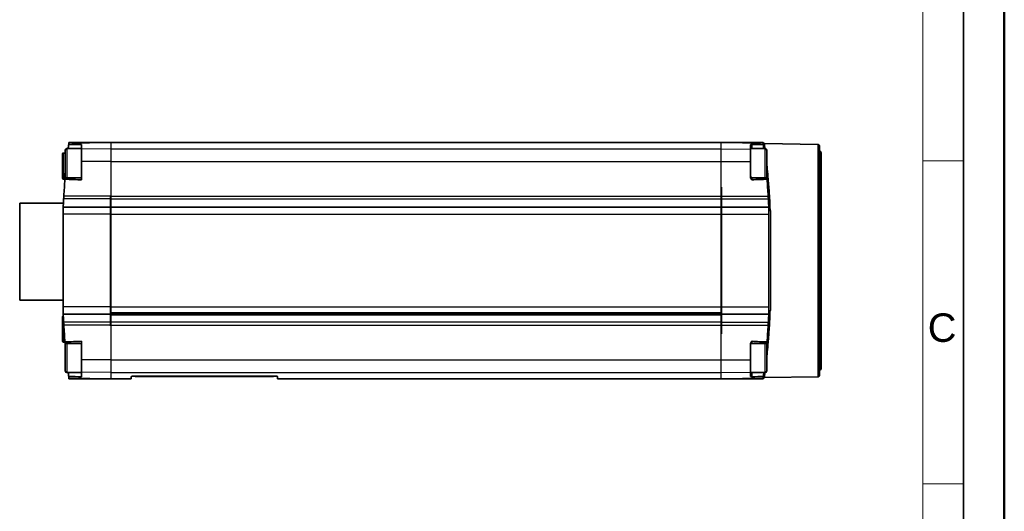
# Model space of a CAD drawing. Header units: millimetres. Extents: x 0 to 420, y 0 to 297.
# Tile 24 of 37: x 299 to 420, y 145 to 206. Entities that reach past the tile are written whole.
import ezdxf

# ---------------------------------------------------------------- set-up
doc = ezdxf.new("R2010")
doc.units = ezdxf.units.MM
doc.layers.get('0').update_dxf_attribs({"lineweight": 25})
for name, color, linetype, lineweight in [('001', 7, 'Continuous', 50), ('Rahmen (ISO)', 7, 'Continuous', 70), ('Sichtbar (ISO)', 7, 'Continuous', 35), ('Sichtbar schmal (ISO)', 7, 'Continuous', 25)]:
    doc.layers.add(name, color=color, linetype=linetype, lineweight=lineweight)
doc.layers.add('Symbole(DIN)', color=3, linetype='Continuous', lineweight=25, true_color=0x00ff00)
doc.styles.add('Aktuell-DIN', font='arial.ttf')

# ---------------------------------------------------------------- blocks, each defined once
blk = doc.blocks.new('Ränder Basler-A3')
at = {"layer": '001'}
blk.add_line((420, 297), (420, 0), dxfattribs=at)
at = {"layer": '001', "color": 7, "linetype": 'Continuous', "lineweight": 35}
blk.add_line((415, 292), (415, 5), dxfattribs=at)
at = {"layer": '001', "color": 7, "linetype": 'Continuous', "lineweight": 18}
blk.add_line((410, 287), (410, 5), dxfattribs=at)
at = {"layer": 'Rahmen (ISO)', "color": 7, "linetype": 'Continuous', "lineweight": 18}
for p, q in [((415, 188.16), (410, 188.16)), ((415, 148.5), (410, 148.5))]:
    blk.add_line(p, q, dxfattribs=at)
at = {"layer": 'Symbole(DIN)', "color": 250, "true_color": 0x3f3f3f, "insert": (410.59, 167.67), "char_height": 3.5, "attachment_point": 4, "style": 'Aktuell-DIN'}
blk.add_mtext('\\fArial|b0|i0;C', dxfattribs=at)

msp = doc.modelspace()

# ---------------------------------------------------------------- linework, layer by layer
at = {"layer": 'Sichtbar (ISO)'}
for p, q in [((310.154, 190.427), (305.05, 190.36)), ((310.154, 190.428), (305.059, 190.428)), ((306.604, 189.619), (306.604, 190.195)), ((310.154, 190.427), (310.154, 190.428)), ((310.154, 190.427), (310.154, 190.402)), ((310.204, 190.428), (310.204, 190.402)), ((310.204, 190.428), (385.204, 190.428)), ((385.204, 190.428), (385.204, 190.365)), ((385.254, 190.428), (385.254, 190.427)), ((390.349, 190.428), (385.254, 190.428)), ((385.254, 190.365), (385.254, 190.427)), ((385.254, 190.427), (390.358, 190.36)), ((388.804, 190.131), (388.804, 189.619)), ((397.107, 190.181), (390.538, 190.296)), ((397.304, 189.981), (397.304, 161.874)), ((304.256, 186.028), (304.256, 189.028)), ((304.356, 189.128), (304.604, 189.128)), ((304.604, 186.088), (304.604, 189.478)), ((304.804, 189.678), (306.604, 189.678)), ((306.604, 188.102), (306.604, 189.619)), ((390.604, 189.678), (388.804, 189.678)), ((388.804, 189.619), (388.804, 188.102)), ((390.804, 189.478), (390.804, 186.088)), ((397.504, 189.173), (397.504, 162.683)), ((306.604, 185.827), (306.604, 188.102)), ((388.804, 188.102), (388.804, 186.2)), ((304.356, 185.928), (304.461, 185.928)), ((310.204, 183.928), (310.154, 183.927)), ((310.154, 183.927), (310.154, 183.857)), ((310.204, 183.928), (310.204, 183.857)), ((385.254, 184.927), (385.204, 184.928)), ((385.204, 184.928), (385.204, 183.857)), ((385.254, 183.857), (385.254, 184.927)), ((299.004, 171.078), (299.004, 182.978)), ((304.373, 182.978), (299.004, 182.978)), ((310.154, 183.857), (310.154, 183.494)), ((310.154, 182.49), (310.154, 183.494)), ((310.204, 183.857), (310.204, 183.494)), ((310.204, 182.49), (310.204, 183.494)), ((385.204, 183.857), (385.204, 183.494)), ((385.204, 182.49), (385.204, 183.494)), ((385.254, 183.494), (385.254, 183.857)), ((385.254, 183.494), (385.254, 182.49)), ((304.356, 182.144), (304.356, 181.618)), ((304.356, 181.618), (304.356, 170.238)), ((310.154, 181.618), (310.154, 182.49)), ((310.154, 170.238), (310.154, 181.618)), ((310.204, 181.618), (310.204, 182.49)), ((310.204, 182.49), (385.204, 182.49)), ((310.204, 170.238), (310.204, 181.618)), ((385.204, 181.618), (385.204, 182.49)), ((385.204, 170.238), (385.204, 181.618)), ((385.254, 182.49), (385.254, 181.618)), ((385.254, 181.618), (385.254, 170.238)), ((391.052, 181.618), (391.052, 182.144)), ((391.052, 170.238), (391.052, 181.618)), ((304.356, 171.078), (299.004, 171.078)), ((304.356, 170.238), (304.356, 169.712)), ((310.154, 169.366), (310.154, 170.238)), ((310.204, 170.238), (310.204, 169.503)), ((310.204, 169.366), (310.204, 169.503)), ((385.204, 169.503), (385.204, 170.238)), ((385.204, 169.503), (385.204, 169.366)), ((385.254, 170.238), (385.254, 169.366)), ((391.052, 169.712), (391.052, 170.238)), ((304.256, 166.028), (304.256, 169.028)), ((310.154, 168.362), (310.154, 169.366)), ((310.154, 168.362), (310.154, 167.999)), ((310.204, 169.266), (310.204, 169.366)), ((310.204, 169.366), (385.204, 169.366)), ((310.204, 169.266), (310.204, 168.362)), ((385.204, 169.266), (310.204, 169.266)), ((310.204, 167.999), (310.204, 168.362)), ((385.204, 169.266), (385.204, 169.366)), ((385.204, 168.362), (385.204, 169.266)), ((385.204, 168.362), (385.204, 167.999)), ((385.254, 169.366), (385.254, 168.362)), ((385.254, 167.999), (385.254, 168.362)), ((310.154, 167.999), (310.154, 167.929)), ((310.154, 167.929), (310.204, 167.928)), ((310.204, 167.928), (310.204, 167.999)), ((385.204, 167.999), (385.204, 166.928)), ((385.254, 166.929), (385.254, 167.999)), ((304.356, 165.928), (304.478, 165.928)), ((304.604, 162.378), (304.604, 165.768)), ((306.604, 163.753), (306.604, 166.029)), ((385.204, 166.928), (385.254, 166.929)), ((390.804, 165.768), (390.804, 162.378)), ((388.804, 165.656), (388.804, 163.753)), ((306.604, 162.237), (306.604, 163.753)), ((388.804, 163.753), (388.804, 162.237)), ((304.804, 162.178), (306.604, 162.178)), ((306.604, 161.66), (306.604, 162.237)), ((388.804, 162.237), (388.804, 161.724)), ((390.604, 162.178), (388.804, 162.178)), ((310.204, 161.428), (305.05, 161.495)), ((305.059, 161.428), (310.204, 161.428)), ((312.704, 161.428), (310.204, 161.428)), ((312.709, 161.631), (312.704, 161.428)), ((312.809, 161.728), (330.599, 161.728)), ((313.204, 161.728), (313.204, 161.678)), ((315.204, 161.678), (313.204, 161.678)), ((315.204, 161.678), (328.204, 161.678)), ((330.204, 161.678), (328.204, 161.678)), ((330.204, 161.728), (330.204, 161.678)), ((330.704, 161.428), (330.699, 161.631)), ((330.704, 161.428), (385.204, 161.428)), ((385.204, 161.491), (385.204, 161.428)), ((385.254, 161.429), (390.358, 161.495)), ((385.254, 161.429), (385.254, 161.491)), ((385.254, 161.429), (385.254, 161.428)), ((385.254, 161.428), (390.349, 161.428)), ((397.107, 161.675), (390.538, 161.56))]:
    msp.add_line(p, q, dxfattribs=at)
for centre, radius, start, end in [((390.541, 190.496), 0.2, 199.89902, 269), ((397.104, 189.981), 0.2, 0, 89), ((304.356, 189.028), 0.1, 90, 180), ((304.804, 189.478), 0.2, 90, 180), ((390.604, 189.478), 0.2, 0, 90), ((397.304, 189.173), 0.2, 0, 90), ((304.356, 186.028), 0.1, 180, 270), ((304.461, 185.828), 0.1, 355.3988, 90), ((389.004, 186.306), 0.2, 180, 269.39258), ((324.356, 182.144), 20, 176.83201, 178.96021), ((407.229, 177.557), 103, 176.69579, 176.83201), ((288.179, 177.557), 103, 3.16799, 3.30421), ((371.052, 182.144), 20, 1.03979, 3.16799), ((304.356, 169.028), 0.1, 117.90584, 180), ((304.262, 169.205), 0.1, 297.90584, 1.44546), ((324.356, 169.712), 20, 181.03979, 183.16799), ((407.229, 174.299), 103, 183.16799, 183.30421), ((288.179, 174.299), 103, 356.69579, 356.83201), ((371.052, 169.712), 20, 356.83201, 358.96021), ((304.356, 166.028), 0.1, 180, 270), ((304.478, 165.828), 0.1, 4.71271, 90), ((389.004, 165.55), 0.2, 90.60742, 180), ((304.804, 162.378), 0.2, 180, 270), ((390.604, 162.378), 0.2, 270, 0), ((397.304, 162.683), 0.2, 270, 0), ((390.541, 161.36), 0.2, 91, 160.10098), ((397.104, 161.874), 0.2, 271, 0)]:
    msp.add_arc(centre, radius, start, end, dxfattribs=at)
for centre, major_axis, start_param, end_param in [((656.641, 175.036), (760.978, 0), 2.0434522, 2.043526), ((64.223, 175.036), (748.252, 0), 1.127365, 1.127439), ((64.223, 176.82), (-748.252, 0), 2.0141536, 2.0142276)]:
    msp.add_ellipse(centre, major_axis=major_axis, ratio=0.022679, start_param=start_param, end_param=end_param, dxfattribs=at)
for points, knots in [([(304.96, 189.678), (304.966, 189.725), (304.972, 189.773), (304.986, 189.88), (304.994, 189.937), (305.007, 190.042), (305.014, 190.088), (305.02, 190.14), (305.022, 190.151), (305.023, 190.162)], [0.012444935, 0.012444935, 0.012444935, 0.012444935, 0.020618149, 0.020618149, 0.03045675, 0.03045675, 0.040109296, 0.040109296, 0.043289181, 0.043289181, 0.043289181, 0.043289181]), ([(305.059, 190.428), (305.059, 190.426), (305.059, 190.424), (305.057, 190.41), (305.055, 190.399), (305.053, 190.381), (305.052, 190.373), (305.05, 190.363), (305.05, 190.36), (305.05, 190.36)], [-0.011916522, -0.011916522, -0.011916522, -0.011916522, -0.011340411, -0.011340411, -0.00752931, -0.00752931, -0.003764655, -0.003764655, 0, 0, 0, 0]), ([(389.005, 190.191), (388.998, 190.191), (388.991, 190.191), (388.976, 190.19), (388.969, 190.19), (388.947, 190.187), (388.934, 190.185), (388.903, 190.18), (388.881, 190.175), (388.844, 190.163), (388.829, 190.157), (388.81, 190.145), (388.804, 190.138), (388.804, 190.131)], [0, 0, 0, 0, 0.002093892, 0.002093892, 0.00469564, 0.00469564, 0.010009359, 0.010009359, 0.021534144, 0.021534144, 0.032041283, 0.032041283, 0.042028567, 0.042028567, 0.042028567, 0.042028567]), ([(390.353, 190.428), (390.353, 190.428), (390.353, 190.428), (390.353, 190.428), (390.353, 190.428), (390.353, 190.428), (390.353, 190.428), (390.352, 190.428), (390.351, 190.428), (390.35, 190.428), (390.349, 190.428), (390.349, 190.428)], [-0.10500202, -0.10500202, -0.10500202, -0.10500202, -0.10283474, -0.10283474, -0.0957663, -0.0957663, -0.08383505, -0.08383505, -0.04184311, -0.04184311, 0, 0, 0, 0]), ([(390.358, 190.36), (390.358, 190.36), (390.358, 190.363), (390.356, 190.373), (390.355, 190.381), (390.353, 190.399), (390.351, 190.41), (390.349, 190.424), (390.349, 190.426), (390.349, 190.428)], [0.030304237, 0.030304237, 0.030304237, 0.030304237, 0.034068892, 0.034068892, 0.037833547, 0.037833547, 0.041644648, 0.041644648, 0.042220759, 0.042220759, 0.042220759, 0.042220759]), ([(390.385, 190.162), (390.388, 190.138), (390.392, 190.11), (390.402, 190.033), (390.408, 189.983), (390.422, 189.877), (390.429, 189.822), (390.44, 189.737), (390.444, 189.707), (390.448, 189.678)], [0.022310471, 0.022310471, 0.022310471, 0.022310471, 0.034901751, 0.034901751, 0.051939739, 0.051939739, 0.06849074, 0.06849074, 0.077714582, 0.077714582, 0.077714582, 0.077714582]), ([(304.569, 185.916), (304.57, 185.936), (304.572, 185.954), (304.576, 186.006), (304.579, 186.035), (304.58, 186.055)], [0.026411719, 0.026411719, 0.026411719, 0.026411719, 0.033955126, 0.033955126, 0.049696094, 0.049696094, 0.049696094, 0.049696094]), ([(304.58, 186.055), (304.582, 186.075), (304.583, 186.086), (304.583, 186.088), (304.583, 186.088), (304.583, 186.088)], [0.000458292, 0.000458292, 0.000458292, 0.000458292, 0.016553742, 0.016553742, 0.017776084, 0.017776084, 0.017776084, 0.017776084]), ([(388.804, 186.2), (388.804, 186.151), (388.814, 186.101), (388.856, 185.985), (388.894, 185.924), (388.941, 185.871), (388.953, 185.86), (388.971, 185.849), (388.978, 185.846), (388.991, 185.841), (388.998, 185.841), (389.005, 185.841)], [0, 0, 0, 0, 0.01503811, 0.01503811, 0.037411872, 0.037411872, 0.046870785, 0.046870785, 0.05200051, 0.05200051, 0.056820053, 0.056820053, 0.056820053, 0.056820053]), ([(390.825, 186.088), (390.825, 186.088), (390.825, 186.085), (390.826, 186.074), (390.827, 186.066), (390.828, 186.055)], [0.022227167, 0.022227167, 0.022227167, 0.022227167, 0.030577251, 0.030577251, 0.039563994, 0.039563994, 0.039563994, 0.039563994]), ([(390.828, 186.055), (390.83, 186.033), (390.832, 186.001), (390.837, 185.947), (390.838, 185.932), (390.839, 185.916)], [0.000458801, 0.000458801, 0.000458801, 0.000458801, 0.017595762, 0.017595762, 0.023732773, 0.023732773, 0.023732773, 0.023732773]), ([(304.359, 182.507), (304.359, 182.476), (304.358, 182.444), (304.357, 182.325), (304.356, 182.235), (304.356, 182.144)], [0.851083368, 0.851083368, 0.851083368, 0.851083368, 0.860857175, 0.860857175, 0.887571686, 0.887571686, 0.887571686, 0.887571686]), ([(391.052, 182.144), (391.052, 182.235), (391.051, 182.325), (391.05, 182.444), (391.049, 182.476), (391.049, 182.507)], [0.364671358, 0.364671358, 0.364671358, 0.364671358, 0.391385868, 0.391385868, 0.401159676, 0.401159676, 0.401159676, 0.401159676]), ([(304.356, 169.712), (304.356, 169.621), (304.357, 169.531), (304.358, 169.412), (304.359, 169.38), (304.359, 169.349)], [0.99079288, 0.99079288, 0.99079288, 0.99079288, 1.01750739, 1.01750739, 1.027281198, 1.027281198, 1.027281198, 1.027281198]), ([(391.049, 169.349), (391.049, 169.38), (391.05, 169.412), (391.051, 169.531), (391.052, 169.621), (391.052, 169.712)], [0.224961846, 0.224961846, 0.224961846, 0.224961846, 0.234735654, 0.234735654, 0.261450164, 0.261450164, 0.261450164, 0.261450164]), ([(304.58, 165.801), (304.578, 165.823), (304.576, 165.855), (304.571, 165.909), (304.57, 165.924), (304.569, 165.94)], [0.000458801, 0.000458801, 0.000458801, 0.000458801, 0.017595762, 0.017595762, 0.023732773, 0.023732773, 0.023732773, 0.023732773]), ([(304.583, 165.768), (304.583, 165.768), (304.583, 165.77), (304.582, 165.78), (304.581, 165.789), (304.58, 165.801)], [0.017946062, 0.017946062, 0.017946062, 0.017946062, 0.025653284, 0.025653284, 0.035258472, 0.035258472, 0.035258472, 0.035258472]), ([(389.005, 166.015), (388.998, 166.015), (388.991, 166.014), (388.976, 166.01), (388.968, 166.005), (388.949, 165.992), (388.936, 165.98), (388.901, 165.938), (388.878, 165.904), (388.842, 165.832), (388.828, 165.797), (388.809, 165.726), (388.804, 165.691), (388.804, 165.656)], [0, 0, 0, 0, 0.002150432, 0.002150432, 0.004826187, 0.004826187, 0.009227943, 0.009227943, 0.016243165, 0.016243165, 0.022266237, 0.022266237, 0.02799289, 0.02799289, 0.02799289, 0.02799289]), ([(390.828, 165.801), (390.827, 165.786), (390.826, 165.776), (390.825, 165.769), (390.825, 165.768), (390.825, 165.768)], [0.004631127, 0.004631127, 0.004631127, 0.004631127, 0.016703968, 0.016703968, 0.021950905, 0.021950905, 0.021950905, 0.021950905]), ([(390.839, 165.94), (390.838, 165.92), (390.836, 165.902), (390.832, 165.849), (390.829, 165.821), (390.828, 165.801)], [0.026411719, 0.026411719, 0.026411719, 0.026411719, 0.033955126, 0.033955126, 0.049696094, 0.049696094, 0.049696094, 0.049696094]), ([(305.023, 161.694), (305.02, 161.717), (305.016, 161.746), (305.006, 161.822), (305, 161.873), (304.986, 161.979), (304.979, 162.034), (304.968, 162.119), (304.964, 162.149), (304.96, 162.178)], [0.022310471, 0.022310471, 0.022310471, 0.022310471, 0.034901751, 0.034901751, 0.051939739, 0.051939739, 0.06849074, 0.06849074, 0.077714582, 0.077714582, 0.077714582, 0.077714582]), ([(390.448, 162.178), (390.442, 162.131), (390.436, 162.083), (390.422, 161.976), (390.414, 161.919), (390.401, 161.814), (390.394, 161.768), (390.388, 161.716), (390.386, 161.704), (390.385, 161.694)], [0.012444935, 0.012444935, 0.012444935, 0.012444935, 0.020618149, 0.020618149, 0.03045675, 0.03045675, 0.040109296, 0.040109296, 0.043289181, 0.043289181, 0.043289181, 0.043289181]), ([(305.05, 161.495), (305.05, 161.495), (305.05, 161.493), (305.052, 161.483), (305.053, 161.475), (305.055, 161.457), (305.057, 161.446), (305.059, 161.432), (305.059, 161.43), (305.059, 161.428)], [0, 0, 0, 0, 0.003775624, 0.003775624, 0.007551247, 0.007551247, 0.011351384, 0.011351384, 0.011917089, 0.011917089, 0.011917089, 0.011917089]), ([(312.809, 161.728), (312.806, 161.728), (312.804, 161.728), (312.798, 161.727), (312.796, 161.727), (312.789, 161.726), (312.785, 161.725), (312.769, 161.72), (312.761, 161.716), (312.748, 161.707), (312.743, 161.703), (312.716, 161.676), (312.71, 161.651), (312.709, 161.631)], [0, 0, 0, 0, 0.000873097, 0.000873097, 0.001746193, 0.001746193, 0.003492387, 0.003492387, 0.010163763, 0.010163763, 0.016835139, 0.016835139, 0.053600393, 0.053600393, 0.053600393, 0.053600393]), ([(330.699, 161.631), (330.698, 161.643), (330.696, 161.656), (330.682, 161.685), (330.673, 161.701), (330.641, 161.719), (330.632, 161.723), (330.616, 161.726), (330.613, 161.727), (330.606, 161.728), (330.602, 161.728), (330.599, 161.728)], [0.071978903, 0.071978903, 0.071978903, 0.071978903, 0.093918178, 0.093918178, 0.117470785, 0.117470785, 0.12350577, 0.12350577, 0.12459885, 0.12459885, 0.125691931, 0.125691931, 0.125691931, 0.125691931]), ([(388.804, 161.724), (388.804, 161.715), (388.814, 161.706), (388.851, 161.689), (388.879, 161.682), (388.917, 161.673), (388.934, 161.67), (388.962, 161.667), (388.97, 161.666), (388.982, 161.666), (388.987, 161.665), (388.996, 161.665), (389, 161.665), (389.005, 161.665)], [0, 0, 0, 0, 0.015296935, 0.015296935, 0.033098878, 0.033098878, 0.042660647, 0.042660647, 0.047945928, 0.047945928, 0.05088149, 0.05088149, 0.05371994, 0.05371994, 0.05371994, 0.05371994]), ([(390.349, 161.428), (390.349, 161.43), (390.349, 161.432), (390.351, 161.446), (390.353, 161.457), (390.355, 161.475), (390.356, 161.483), (390.358, 161.493), (390.358, 161.495), (390.358, 161.495)], [0.018387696, 0.018387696, 0.018387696, 0.018387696, 0.018963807, 0.018963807, 0.022774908, 0.022774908, 0.026539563, 0.026539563, 0.030304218, 0.030304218, 0.030304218, 0.030304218]), ([(390.349, 161.428), (390.349, 161.428), (390.35, 161.428), (390.352, 161.428), (390.353, 161.428), (390.353, 161.428), (390.353, 161.428), (390.353, 161.428), (390.353, 161.428), (390.353, 161.428), (390.353, 161.428), (390.353, 161.428)], [-0.22464247, -0.22464247, -0.22464247, -0.22464247, -0.15585333, -0.15585333, -0.13108971, -0.13108971, -0.11886167, -0.11886167, -0.11137451, -0.11137451, -0.10948885, -0.10948885, -0.10948885, -0.10948885])]:
    msp.add_open_spline(points, degree=3, knots=knots, dxfattribs=at)
for points, degree in [([(305.05, 190.36), (305.05, 190.36), (305.041, 190.297), (305.023, 190.162)], 3), ([(305.023, 190.162), (305.513, 190.171), (306.138, 190.184), (306.604, 190.195)], 3), ([(389.005, 190.191), (389.44, 190.18), (389.963, 190.17), (390.385, 190.162)], 3), ([(390.385, 190.162), (390.367, 190.297), (390.358, 190.36), (390.358, 190.36)], 3), ([(304.583, 186.088), (304.589, 186.166), (304.596, 186.249), (304.604, 186.337)], 3), ([(390.804, 186.337), (390.812, 186.249), (390.819, 186.166), (390.825, 186.088)], 3), ([(304.569, 185.916), (304.513, 185.226), (304.464, 184.537), (304.421, 183.85)], 3), ([(306.604, 185.827), (306.028, 185.871), (305.194, 185.899), (304.569, 185.916)], 3), ([(304.583, 186.088), (305.257, 186.094), (305.93, 186.101), (306.604, 186.108)], 3), ([(389.002, 186.106), (389.61, 186.099), (390.217, 186.093), (390.825, 186.088)], 3), ([(390.839, 185.916), (390.283, 185.901), (389.563, 185.877), (389.005, 185.841)], 3), ([(390.987, 183.85), (390.945, 184.537), (390.895, 185.226), (390.839, 185.916)], 3), ([(304.421, 183.85), (304.414, 183.73), (304.407, 183.611), (304.4, 183.494)], 3), ([(391.008, 183.494), (391.001, 183.611), (390.994, 183.73), (390.987, 183.85)], 3), ([(310.154, 182.49), (307.285, 182.498), (304.359, 182.507)], 2), ([(385.254, 182.49), (388.123, 182.498), (391.049, 182.507)], 2), ([(310.154, 169.366), (307.285, 169.357), (304.359, 169.349)], 2), ([(304.4, 168.362), (304.407, 168.245), (304.414, 168.126), (304.421, 168.006)], 3), ([(385.254, 169.366), (388.123, 169.357), (391.049, 169.349)], 2), ([(390.987, 168.006), (390.994, 168.126), (391.001, 168.245), (391.008, 168.362)], 3), ([(304.421, 168.006), (304.464, 167.319), (304.513, 166.63), (304.569, 165.94)], 3), ([(390.839, 165.94), (390.895, 166.63), (390.945, 167.319), (390.987, 168.006)], 3), ([(304.569, 165.94), (305.194, 165.957), (306.028, 165.985), (306.604, 166.029)], 3), ([(304.604, 165.519), (304.596, 165.606), (304.589, 165.69), (304.583, 165.768)], 3), ([(306.604, 165.748), (305.93, 165.755), (305.257, 165.762), (304.583, 165.768)], 3), ([(390.825, 165.768), (390.217, 165.763), (389.61, 165.756), (389.002, 165.75)], 3), ([(389.005, 166.015), (389.563, 165.979), (390.283, 165.955), (390.839, 165.94)], 3), ([(390.825, 165.768), (390.819, 165.69), (390.812, 165.606), (390.804, 165.519)], 3), ([(305.023, 161.694), (305.041, 161.559), (305.05, 161.495), (305.05, 161.495)], 3), ([(306.604, 161.66), (306.138, 161.672), (305.513, 161.685), (305.023, 161.694)], 3), ([(390.385, 161.694), (389.963, 161.686), (389.44, 161.676), (389.005, 161.665)], 3), ([(390.358, 161.495), (390.358, 161.495), (390.367, 161.559), (390.385, 161.694)], 3)]:
    msp.add_open_spline(points, degree=degree, dxfattribs=at)
at = {"layer": 'Sichtbar schmal (ISO)'}
for p, q in [((310.204, 190.402), (310.204, 189.663)), ((385.204, 189.663), (385.204, 190.365)), ((397.107, 161.675), (397.107, 190.181)), ((304.356, 189.128), (304.356, 185.928)), ((304.804, 189.678), (304.804, 186.09)), ((310.204, 189.663), (306.604, 189.619)), ((310.204, 189.663), (385.204, 189.663)), ((310.204, 189.663), (310.204, 188.113)), ((385.204, 188.113), (385.204, 189.663)), ((385.204, 189.663), (388.804, 189.619)), ((390.604, 186.09), (390.604, 189.678)), ((310.204, 188.113), (306.604, 188.102)), ((310.204, 188.113), (385.204, 188.113)), ((310.204, 188.113), (310.204, 183.928)), ((385.204, 184.928), (385.204, 188.113)), ((385.204, 188.113), (388.804, 188.102)), ((310.154, 183.494), (304.4, 183.494)), ((310.154, 183.857), (304.421, 183.85)), ((310.204, 183.857), (385.204, 183.857)), ((310.204, 183.494), (385.204, 183.494)), ((385.254, 183.857), (390.987, 183.85)), ((385.254, 183.494), (391.008, 183.494)), ((310.154, 181.618), (304.356, 181.618)), ((310.204, 181.618), (385.204, 181.618)), ((385.254, 181.618), (391.052, 181.618)), ((391.249, 182.059), (391.249, 169.797)), ((310.154, 170.238), (304.356, 170.238)), ((310.204, 170.238), (385.204, 170.238)), ((385.204, 169.503), (310.204, 169.503)), ((385.254, 170.238), (391.052, 170.238)), ((310.154, 168.362), (304.4, 168.362)), ((385.204, 168.362), (310.204, 168.362)), ((385.254, 168.362), (391.008, 168.362)), ((304.356, 167.467), (304.356, 165.928)), ((310.154, 167.999), (304.421, 168.006)), ((310.204, 167.999), (385.204, 167.999)), ((310.204, 167.928), (310.204, 163.743)), ((385.254, 167.999), (390.987, 168.006)), ((304.804, 165.766), (304.804, 162.178)), ((385.204, 163.743), (385.204, 166.928)), ((390.604, 162.178), (390.604, 165.766)), ((310.204, 163.743), (306.604, 163.753)), ((310.204, 163.743), (310.204, 162.192)), ((310.204, 163.743), (385.204, 163.743)), ((385.204, 163.743), (388.804, 163.753)), ((385.204, 162.192), (385.204, 163.743)), ((310.204, 162.192), (306.604, 162.237)), ((310.204, 162.192), (310.204, 161.428)), ((310.204, 162.192), (385.204, 162.192)), ((385.204, 162.192), (388.804, 162.237)), ((385.204, 161.491), (385.204, 162.192)), ((315.204, 161.728), (315.204, 161.678)), ((328.204, 161.728), (328.204, 161.678))]:
    msp.add_line(p, q, dxfattribs=at)
for centre, major_axis, ratio, start_param, end_param in [((304.481, 186.063), (0.0997, -0.0082), 0.8610749, 0, 1.6419559), ((391.027, 186.071), (-0.199, -0.016), 0.6946921, 0, 1.4958688), ((391.221, 183.26), (-0.2, -0.011), 0.5024446, 0, 1.5255208), ((391.252, 182.144), (-0.2, 0), 0.4270657, 0, 1.553343), ((391.252, 169.712), (-0.2, 0), 0.4270657, 4.7298423, 6.2831853), ((304.287, 168.601), (0.0998, 0.0055), 0.6471596, 5.0306605, 6.2831853), ((391.221, 168.595), (-0.2, 0.011), 0.5024446, 4.7576645, 6.2831853), ((304.356, 167.463), (0.0998, 0.0066), 0.0380191, 0, 1.5682701), ((391.027, 165.785), (-0.199, 0.016), 0.6946921, 4.7873165, 6.2831853)]:
    msp.add_ellipse(centre, major_axis=major_axis, ratio=ratio, start_param=start_param, end_param=end_param, dxfattribs=at)
for points, knots in [([(389.001, 189.678), (389.001, 189.721), (389.001, 189.764), (389.002, 189.842), (389.002, 189.875), (389.003, 189.924), (389.003, 189.94), (389.003, 189.981), (389.003, 190.005), (389.004, 190.064), (389.004, 190.097), (389.005, 190.152), (389.005, 190.174), (389.005, 190.191)], [0.025230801, 0.025230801, 0.025230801, 0.025230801, 0.043959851, 0.043959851, 0.058613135, 0.058613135, 0.065939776, 0.065939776, 0.077662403, 0.077662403, 0.096418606, 0.096418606, 0.114334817, 0.114334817, 0.114334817, 0.114334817]), ([(390.622, 189.673), (390.586, 189.953), (390.559, 190.142), (390.547, 190.233), (390.541, 190.275), (390.538, 190.296), (390.538, 190.296)], [0.73410695, 0.73410695, 0.73410695, 0.73410695, 1.0248927, 1.0248927, 1.0248927, 1.16119047, 1.16119047, 1.16119047, 1.16119047]), ([(304.604, 187.425), (304.573, 187.132), (304.545, 186.845), (304.505, 186.42), (304.491, 186.263), (304.481, 186.149)], [0.71933553, 0.71933553, 0.71933553, 0.71933553, 0.81282931, 0.81282931, 0.8847286, 0.8847286, 0.8847286, 0.8847286]), ([(304.481, 186.149), (304.477, 186.113), (304.475, 186.081), (304.468, 186.009), (304.465, 185.976), (304.462, 185.937), (304.461, 185.928), (304.461, 185.928)], [0, 0, 0, 0, 0.022492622, 0.022492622, 0.058480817, 0.058480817, 0.089926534, 0.089926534, 0.089926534, 0.089926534]), ([(389.005, 185.841), (389.005, 185.919), (389.004, 185.987), (389.003, 186.079), (389.002, 186.105), (389.002, 186.106), (389.002, 186.106), (389.002, 186.106)], [0.002926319, 0.002926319, 0.002926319, 0.002926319, 0.040068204, 0.040068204, 0.076186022, 0.076186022, 0.077015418, 0.077015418, 0.077015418, 0.077015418]), ([(391.218, 183.16), (391.211, 183.285), (391.204, 183.409), (391.184, 183.73), (391.172, 183.924), (391.139, 184.421), (391.118, 184.719), (391.073, 185.328), (391.048, 185.636), (391.024, 185.932)], [0, 0, 0, 0, 0.0441437, 0.0441437, 0.11477363, 0.11477363, 0.22778151, 0.22778151, 0.35314963, 0.35314963, 0.35314963, 0.35314963]), ([(391.249, 182.059), (391.249, 182.106), (391.248, 182.152), (391.248, 182.274), (391.247, 182.348), (391.243, 182.541), (391.24, 182.658), (391.231, 182.904), (391.225, 183.033), (391.218, 183.16)], [0, 0, 0, 0, 0.01577084, 0.01577084, 0.04100419, 0.04100419, 0.08137754, 0.08137754, 0.12616674, 0.12616674, 0.12616674, 0.12616674]), ([(391.218, 168.696), (391.22, 168.741), (391.223, 168.786), (391.228, 168.903), (391.232, 168.975), (391.239, 169.165), (391.242, 169.282), (391.247, 169.532), (391.249, 169.664), (391.249, 169.797)], [0, 0, 0, 0, 0.01577084, 0.01577084, 0.04100419, 0.04100419, 0.08137754, 0.08137754, 0.12616674, 0.12616674, 0.12616674, 0.12616674]), ([(304.309, 169.116), (304.309, 169.116), (304.309, 169.099), (304.311, 168.98), (304.314, 168.794), (304.321, 168.541)], [0.14728918, 0.14728918, 0.14728918, 0.14728918, 0.19013905, 0.19013905, 0.29478922, 0.29478922, 0.29478922, 0.29478922]), ([(304.321, 168.541), (304.325, 168.416), (304.329, 168.275), (304.338, 167.998), (304.342, 167.863), (304.35, 167.64), (304.353, 167.553), (304.356, 167.467)], [0.09688647, 0.09688647, 0.09688647, 0.09688647, 0.14819459, 0.14819459, 0.19210409, 0.19210409, 0.21954754, 0.21954754, 0.21954754, 0.21954754]), ([(391.024, 165.924), (391.032, 166.028), (391.041, 166.134), (391.064, 166.413), (391.077, 166.588), (391.113, 167.054), (391.134, 167.35), (391.176, 167.993), (391.198, 168.34), (391.218, 168.696)], [0, 0, 0, 0, 0.0441437, 0.0441437, 0.11477363, 0.11477363, 0.22778151, 0.22778151, 0.35314963, 0.35314963, 0.35314963, 0.35314963]), ([(304.356, 167.467), (304.36, 167.414), (304.363, 167.361), (304.392, 166.962), (304.418, 166.631), (304.453, 166.207), (304.465, 166.073), (304.476, 165.952), (304.478, 165.928), (304.478, 165.928)], [0.1220263, 0.1220263, 0.1220263, 0.1220263, 0.13899213, 0.13899213, 0.25020377, 0.25020377, 0.33094582, 0.33094582, 0.38122022, 0.38122022, 0.38122022, 0.38122022]), ([(389.002, 165.75), (389.002, 165.75), (389.002, 165.75), (389.002, 165.751), (389.002, 165.754), (389.003, 165.763), (389.003, 165.768), (389.003, 165.783), (389.003, 165.797), (389.004, 165.84), (389.004, 165.875), (389.005, 165.946), (389.005, 165.979), (389.005, 166.015)], [0.035852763, 0.035852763, 0.035852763, 0.035852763, 0.03807144, 0.03807144, 0.049351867, 0.049351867, 0.056402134, 0.056402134, 0.070502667, 0.070502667, 0.093063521, 0.093063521, 0.109941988, 0.109941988, 0.109941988, 0.109941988]), ([(389.005, 161.665), (389.005, 161.702), (389.004, 161.764), (389.003, 161.914), (389.002, 162.001), (389.001, 162.119), (389.001, 162.149), (389.001, 162.178)], [0.002929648, 0.002929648, 0.002929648, 0.002929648, 0.041628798, 0.041628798, 0.079153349, 0.079153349, 0.09203342, 0.09203342, 0.09203342, 0.09203342]), ([(390.538, 161.56), (390.538, 161.56), (390.541, 161.581), (390.559, 161.713), (390.586, 161.902), (390.622, 162.183)], [1.16052243, 1.16052243, 1.16052243, 1.16052243, 1.2968202, 1.2968202, 1.58760595, 1.58760595, 1.58760595, 1.58760595])]:
    msp.add_open_spline(points, degree=3, knots=knots, dxfattribs=at)
for points in [[(391.024, 185.932), (390.952, 186.79), (390.874, 187.547), (390.804, 188.174)], [(390.804, 163.682), (390.874, 164.309), (390.952, 165.066), (391.024, 165.924)]]:
    msp.add_open_spline(points, degree=3, dxfattribs=at)

# ---------------------------------------------------------------- block references
msp.add_blockref('Ränder Basler-A3', (0, 0))

doc.saveas('drawing.dxf')
